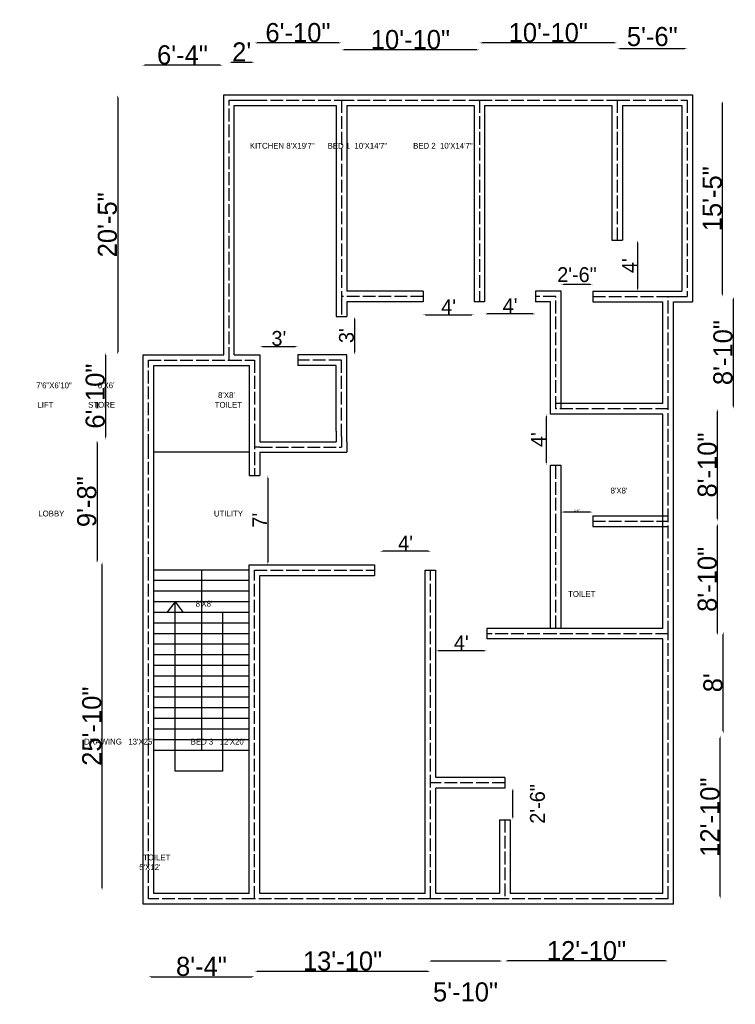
# Model space of a CAD drawing. Header units: inches. Extents: x -85 to 589, y -45 to 884.
import ezdxf

# ---------------------------------------------------------------- set-up
doc = ezdxf.new("R2010")
doc.units = ezdxf.units.IN
doc.header["$MEASUREMENT"] = 0
doc.linetypes.add('ACAD_ISO02W100', pattern=[15, 12, -3])
doc.dimstyles.new('ISO-25', dxfattribs={"dimtxt": 2.5, "dimasz": 2.5, "dimexe": 1.25, "dimexo": 0.625, "dimtad": 1, "dimdec": 1, "dimlunit": 3, "dimtxsty": 'Standard', "dimcen": 2.5, "dimse1": 1, "dimse2": 1, "dimadec": 0, "dimazin": 0, "dimtfac": 1, "dimtdec": 1, "dimtmove": 2, "dimatfit": 3, "dimfxl": 0, "dimarcsym": 0})

# ---------------------------------------------------------------- blocks, each defined once
blk = doc.blocks.new('*D2')
at = {"color": 0, "lineweight": -2}
blk.add_line((523.35, -3.77), (374.35, -3.77), dxfattribs=at)
at = {"color": 0}
for points in [[(374.35, -3.35), (374.35, -4.18), (371.85, -3.77)], [(523.35, -3.35), (523.35, -4.18), (525.85, -3.77)]]:
    blk.add_solid(points, dxfattribs=at)
at = {"layer": 'Defpoints', "color": 0}
for p in [(371.85, 54.8), (525.85, 54.8), (371.85, -3.77)]:
    blk.add_point(p, dxfattribs=at)
at = {"color": 0, "insert": (448.85, 5.86), "char_height": 18, "attachment_point": 5}
blk.add_mtext('12\'-10"', dxfattribs=at)
blk = doc.blocks.new('*D3')
at = {"color": 0, "lineweight": -2}
blk.add_line((367.3, -3.88), (302.3, -3.88), dxfattribs=at)
at = {"color": 0}
for points in [[(302.3, -3.46), (302.3, -4.3), (299.8, -3.88)], [(367.3, -3.46), (367.3, -4.3), (369.8, -3.88)]]:
    blk.add_solid(points, dxfattribs=at)
at = {"layer": 'Defpoints', "color": 0}
for p in [(299.8, 72.01), (369.8, 72.01), (299.8, -3.88)]:
    blk.add_point(p, dxfattribs=at)
at = {"color": 0, "insert": (334.8, -33.07), "char_height": 18, "attachment_point": 5}
blk.add_mtext('5\'-10"', dxfattribs=at)
blk = doc.blocks.new('*D4')
at = {"color": 0, "lineweight": -2}
blk.add_line((299.35, -13.57), (138.35, -13.57), dxfattribs=at)
at = {"color": 0}
for points in [[(138.35, -13.15), (138.35, -13.99), (135.85, -13.57)], [(299.35, -13.15), (299.35, -13.99), (301.85, -13.57)]]:
    blk.add_solid(points, dxfattribs=at)
at = {"layer": 'Defpoints', "color": 0}
for p in [(135.85, 54.8), (301.85, 54.8), (135.85, -13.57)]:
    blk.add_point(p, dxfattribs=at)
at = {"color": 0, "insert": (218.85, -3.94), "char_height": 18, "attachment_point": 5}
blk.add_mtext('13\'-10"', dxfattribs=at)
blk = doc.blocks.new('*D5')
at = {"color": 0, "lineweight": -2}
blk.add_line((38.35, -18.61), (133.35, -18.61), dxfattribs=at)
at = {"color": 0}
for points in [[(38.35, -18.19), (38.35, -19.02), (35.85, -18.61)], [(133.35, -18.19), (133.35, -19.02), (135.85, -18.61)]]:
    blk.add_solid(points, dxfattribs=at)
at = {"layer": 'Defpoints', "color": 0}
for p in [(35.85, 54.8), (135.85, 54.8), (135.85, -18.61)]:
    blk.add_point(p, dxfattribs=at)
at = {"color": 0, "insert": (85.85, -8.98), "char_height": 18, "attachment_point": 5}
blk.add_mtext('8\'-4"', dxfattribs=at)
blk = doc.blocks.new('*D6')
at = {"color": 0, "lineweight": -2}
blk.add_line((-7.79, 65.08), (-7.79, 370.08), dxfattribs=at)
at = {"color": 0}
for points in [[(-8.2, 370.08), (-7.37, 370.08), (-7.79, 372.58)], [(-8.2, 65.08), (-7.37, 65.08), (-7.79, 62.58)]]:
    blk.add_solid(points, dxfattribs=at)
at = {"layer": 'Defpoints', "color": 0}
for p in [(-7.79, 372.58), (105.92, 372.58), (105.92, 62.58)]:
    blk.add_point(p, dxfattribs=at)
at = {"color": 0, "insert": (-17.41, 217.58), "char_height": 18, "attachment_point": 5, "rotation": 90}
blk.add_mtext('25\'-10"', dxfattribs=at)
blk = doc.blocks.new('*D7')
at = {"color": 0, "lineweight": -2}
blk.add_line((-12.55, 484.74), (-12.55, 373.74), dxfattribs=at)
at = {"color": 0}
for points in [[(-12.97, 484.74), (-12.13, 484.74), (-12.55, 487.24)], [(-12.97, 373.74), (-12.13, 373.74), (-12.55, 371.24)]]:
    blk.add_solid(points, dxfattribs=at)
at = {"layer": 'Defpoints', "color": 0}
for p in [(85.77, 487.24), (-12.55, 371.24), (85.77, 371.24)]:
    blk.add_point(p, dxfattribs=at)
at = {"color": 0, "insert": (-22.17, 429.24), "char_height": 18, "attachment_point": 5, "rotation": 90}
blk.add_mtext('9\'-8"', dxfattribs=at)
blk = doc.blocks.new('*D8')
at = {"color": 0, "lineweight": -2}
blk.add_line((-4.57, 567.27), (-4.57, 490.27), dxfattribs=at)
at = {"color": 0}
for points in [[(-4.99, 567.27), (-4.16, 567.27), (-4.57, 569.77)], [(-4.99, 490.27), (-4.16, 490.27), (-4.57, 487.77)]]:
    blk.add_solid(points, dxfattribs=at)
at = {"layer": 'Defpoints', "color": 0}
for p in [(82.55, 569.77), (-4.57, 487.77), (82.55, 487.77)]:
    blk.add_point(p, dxfattribs=at)
at = {"color": 0, "insert": (-14.2, 528.77), "char_height": 18, "attachment_point": 5, "rotation": 90}
blk.add_mtext('6\'-10"', dxfattribs=at)
blk = doc.blocks.new('*D9')
at = {"color": 0, "lineweight": -2}
blk.add_line((574.89, 57.3), (574.89, 206.3), dxfattribs=at)
at = {"color": 0}
for points in [[(574.47, 206.3), (575.31, 206.3), (574.89, 208.8)], [(574.47, 57.3), (575.31, 57.3), (574.89, 54.8)]]:
    blk.add_solid(points, dxfattribs=at)
at = {"layer": 'Defpoints', "color": 0}
for p in [(525.85, 208.8), (574.89, 208.8), (525.85, 54.8)]:
    blk.add_point(p, dxfattribs=at)
at = {"color": 0, "insert": (565.26, 131.8), "char_height": 18, "attachment_point": 5, "rotation": 90}
blk.add_mtext('12\'-10"', dxfattribs=at)
blk = doc.blocks.new('*D10')
at = {"color": 0, "lineweight": -2}
blk.add_line((577.73, 213.05), (577.73, 304.05), dxfattribs=at)
at = {"color": 0}
for points in [[(577.31, 304.05), (578.15, 304.05), (577.73, 306.55)], [(577.31, 213.05), (578.15, 213.05), (577.73, 210.55)]]:
    blk.add_solid(points, dxfattribs=at)
at = {"layer": 'Defpoints', "color": 0}
for p in [(532.87, 306.55), (577.73, 306.55), (532.87, 210.55)]:
    blk.add_point(p, dxfattribs=at)
at = {"color": 0, "insert": (568.11, 258.55), "char_height": 18, "attachment_point": 5, "rotation": 90}
blk.add_mtext("8'", dxfattribs=at)
blk = doc.blocks.new('*D11')
at = {"color": 0, "lineweight": -2}
blk.add_line((572.4, 305.53), (572.4, 406.53), dxfattribs=at)
at = {"color": 0}
for points in [[(571.98, 406.53), (572.81, 406.53), (572.4, 409.03)], [(571.98, 305.53), (572.81, 305.53), (572.4, 303.03)]]:
    blk.add_solid(points, dxfattribs=at)
at = {"layer": 'Defpoints', "color": 0}
for p in [(537.56, 409.03), (572.4, 409.03), (537.56, 303.03)]:
    blk.add_point(p, dxfattribs=at)
at = {"color": 0, "insert": (562.77, 356.03), "char_height": 18, "attachment_point": 5, "rotation": 90}
blk.add_mtext('8\'-10"', dxfattribs=at)
blk = doc.blocks.new('*D12')
at = {"color": 0, "lineweight": -2}
blk.add_line((572.38, 413.3), (572.38, 514.3), dxfattribs=at)
at = {"color": 0}
for points in [[(571.97, 514.3), (572.8, 514.3), (572.38, 516.8)], [(571.97, 413.3), (572.8, 413.3), (572.38, 410.8)]]:
    blk.add_solid(points, dxfattribs=at)
at = {"layer": 'Defpoints', "color": 0}
for p in [(525.85, 516.8), (572.38, 516.8), (525.85, 410.8)]:
    blk.add_point(p, dxfattribs=at)
at = {"color": 0, "insert": (562.76, 463.8), "char_height": 18, "attachment_point": 5, "rotation": 90}
blk.add_mtext('8\'-10"', dxfattribs=at)
blk = doc.blocks.new('*D13')
at = {"color": 0, "lineweight": -2}
blk.add_line((587.18, 620.3), (587.18, 519.3), dxfattribs=at)
at = {"color": 0}
for points in [[(586.76, 620.3), (587.59, 620.3), (587.18, 622.8)], [(586.76, 519.3), (587.59, 519.3), (587.18, 516.8)]]:
    blk.add_solid(points, dxfattribs=at)
at = {"layer": 'Defpoints', "color": 0}
for p in [(525.85, 622.8), (525.85, 516.8), (587.18, 516.8)]:
    blk.add_point(p, dxfattribs=at)
at = {"color": 0, "insert": (577.55, 569.8), "char_height": 18, "attachment_point": 5, "rotation": 90}
blk.add_mtext('8\'-10"', dxfattribs=at)
blk = doc.blocks.new('*D14')
at = {"color": 0, "lineweight": -2}
blk.add_line((577.14, 624.85), (577.14, 804.85), dxfattribs=at)
at = {"color": 0}
for points in [[(576.73, 804.85), (577.56, 804.85), (577.14, 807.35)], [(576.73, 624.85), (577.56, 624.85), (577.14, 622.35)]]:
    blk.add_solid(points, dxfattribs=at)
at = {"layer": 'Defpoints', "color": 0}
for p in [(520.52, 807.35), (577.14, 807.35), (520.52, 622.35)]:
    blk.add_point(p, dxfattribs=at)
at = {"color": 0, "insert": (567.52, 714.85), "char_height": 18, "attachment_point": 5, "rotation": 90}
blk.add_mtext('15\'-5"', dxfattribs=at)
blk = doc.blocks.new('*D15')
at = {"color": 0, "lineweight": -2}
blk.add_line((480.35, 856.53), (541.35, 856.53), dxfattribs=at)
at = {"color": 0}
for points in [[(480.35, 856.94), (480.35, 856.11), (477.85, 856.53)], [(541.35, 856.94), (541.35, 856.11), (543.85, 856.53)]]:
    blk.add_solid(points, dxfattribs=at)
at = {"layer": 'Defpoints', "color": 0}
for p in [(543.85, 856.53), (477.85, 807.8), (543.85, 807.8)]:
    blk.add_point(p, dxfattribs=at)
at = {"color": 0, "insert": (510.85, 867.72), "char_height": 18, "attachment_point": 5}
blk.add_mtext('5\'-6"', dxfattribs=at)
blk = doc.blocks.new('*D16')
at = {"color": 0, "lineweight": -2}
blk.add_line((475.35, 861.79), (350.35, 861.79), dxfattribs=at)
at = {"color": 0}
for points in [[(350.35, 862.2), (350.35, 861.37), (347.85, 861.79)], [(475.35, 862.2), (475.35, 861.37), (477.85, 861.79)]]:
    blk.add_solid(points, dxfattribs=at)
at = {"layer": 'Defpoints', "color": 0}
for p in [(347.85, 861.79), (347.85, 807.8), (477.85, 807.8)]:
    blk.add_point(p, dxfattribs=at)
at = {"color": 0, "insert": (412.85, 871.41), "char_height": 18, "attachment_point": 5}
blk.add_mtext('10\'-10"', dxfattribs=at)
blk = doc.blocks.new('*D17')
at = {"color": 0, "lineweight": -2}
blk.add_line((345.35, 855.21), (220.35, 855.21), dxfattribs=at)
at = {"color": 0}
for points in [[(220.35, 855.63), (220.35, 854.8), (217.85, 855.21)], [(345.35, 855.63), (345.35, 854.8), (347.85, 855.21)]]:
    blk.add_solid(points, dxfattribs=at)
at = {"layer": 'Defpoints', "color": 0}
for p in [(217.85, 855.21), (217.85, 807.8), (347.85, 807.8)]:
    blk.add_point(p, dxfattribs=at)
at = {"color": 0, "insert": (282.85, 864.84), "char_height": 18, "attachment_point": 5}
blk.add_mtext('10\'-10"', dxfattribs=at)
blk = doc.blocks.new('*D18')
at = {"color": 0, "lineweight": -2}
blk.add_line((215.35, 861.79), (138.35, 861.79), dxfattribs=at)
at = {"color": 0}
for points in [[(138.35, 862.2), (138.35, 861.37), (135.85, 861.79)], [(215.35, 862.2), (215.35, 861.37), (217.85, 861.79)]]:
    blk.add_solid(points, dxfattribs=at)
at = {"layer": 'Defpoints', "color": 0}
for p in [(135.85, 861.79), (135.85, 807.8), (217.85, 807.8)]:
    blk.add_point(p, dxfattribs=at)
at = {"color": 0, "insert": (176.85, 871.41), "char_height": 18, "attachment_point": 5}
blk.add_mtext('6\'-10"', dxfattribs=at)
blk = doc.blocks.new('*D19')
at = {"color": 0, "lineweight": -2}
blk.add_line((114.35, 843.66), (133.35, 843.66), dxfattribs=at)
at = {"color": 0}
for points in [[(114.35, 844.07), (114.35, 843.24), (111.85, 843.66)], [(133.35, 844.07), (133.35, 843.24), (135.85, 843.66)]]:
    blk.add_solid(points, dxfattribs=at)
at = {"layer": 'Defpoints', "color": 0}
for p in [(135.85, 843.66), (111.85, 807.8), (135.85, 807.8)]:
    blk.add_point(p, dxfattribs=at)
at = {"color": 0, "insert": (123.85, 853.28), "char_height": 18, "attachment_point": 5}
blk.add_mtext("2'", dxfattribs=at)
blk = doc.blocks.new('*D20')
at = {"color": 0, "lineweight": -2}
blk.add_line((6.91, 810.29), (6.91, 570.29), dxfattribs=at)
at = {"color": 0}
for points in [[(6.49, 810.29), (7.32, 810.29), (6.91, 812.79)], [(6.49, 570.29), (7.32, 570.29), (6.91, 567.79)]]:
    blk.add_solid(points, dxfattribs=at)
at = {"layer": 'Defpoints', "color": 0}
for p in [(147.33, 812.79), (6.91, 567.79), (147.33, 567.79)]:
    blk.add_point(p, dxfattribs=at)
at = {"color": 0, "insert": (-2.72, 690.29), "char_height": 18, "attachment_point": 5, "rotation": 90}
blk.add_mtext('20\'-5"', dxfattribs=at)
blk = doc.blocks.new('*D1')
at = {"color": 0, "lineweight": -2}
blk.add_line((103.48, 840.78), (32.48, 840.78), dxfattribs=at)
at = {"color": 0}
for points in [[(32.48, 841.19), (32.48, 840.36), (29.98, 840.78)], [(103.48, 841.19), (103.48, 840.36), (105.98, 840.78)]]:
    blk.add_solid(points, dxfattribs=at)
at = {"layer": 'Defpoints', "color": 0}
for p in [(29.98, 840.78), (29.98, 578.6), (105.98, 578.6)]:
    blk.add_point(p, dxfattribs=at)
at = {"color": 0, "insert": (67.98, 850.4), "char_height": 18, "attachment_point": 5}
blk.add_mtext('6\'-4"', dxfattribs=at)
blk = doc.blocks.new('*D21')
at = {"color": 0, "lineweight": -2}
blk.add_line((143.35, 575.49), (174.35, 575.49), dxfattribs=at)
at = {"color": 0}
for points in [[(143.35, 575.91), (143.35, 575.08), (140.85, 575.49)], [(174.35, 575.91), (174.35, 575.08), (176.85, 575.49)]]:
    blk.add_solid(points, dxfattribs=at)
at = {"layer": 'Defpoints', "color": 0}
for p in [(140.85, 567.8), (176.85, 575.49), (176.85, 567.8)]:
    blk.add_point(p, dxfattribs=at)
at = {"color": 0, "insert": (158.85, 583.12), "char_height": 14, "attachment_point": 5}
blk.add_mtext("3'", dxfattribs=at)
blk = doc.blocks.new('*D22')
at = {"color": 0, "lineweight": -2}
blk.add_line((230.28, 601.3), (230.28, 570.3), dxfattribs=at)
at = {"color": 0}
for points in [[(229.86, 601.3), (230.69, 601.3), (230.28, 603.8)], [(229.86, 570.3), (230.69, 570.3), (230.28, 567.8)]]:
    blk.add_solid(points, dxfattribs=at)
at = {"layer": 'Defpoints', "color": 0}
for p in [(217.85, 603.8), (217.85, 567.8), (230.28, 567.8)]:
    blk.add_point(p, dxfattribs=at)
at = {"color": 0, "insert": (222.65, 585.8), "char_height": 14, "attachment_point": 5, "rotation": 90}
blk.add_mtext("3'", dxfattribs=at)
blk = doc.blocks.new('*D23')
at = {"color": 0, "lineweight": -2}
blk.add_line((297.35, 605.41), (340.35, 605.41), dxfattribs=at)
at = {"color": 0}
for points in [[(297.35, 605.83), (297.35, 604.99), (294.85, 605.41)], [(340.35, 605.83), (340.35, 604.99), (342.85, 605.41)]]:
    blk.add_solid(points, dxfattribs=at)
at = {"layer": 'Defpoints', "color": 0}
for p in [(294.85, 622.8), (342.85, 622.8), (342.85, 605.41)]:
    blk.add_point(p, dxfattribs=at)
at = {"color": 0, "insert": (318.85, 613.03), "char_height": 14, "attachment_point": 5}
blk.add_mtext("4'", dxfattribs=at)
blk = doc.blocks.new('*D24')
at = {"color": 0, "lineweight": -2}
blk.add_line((398.35, 606.24), (355.35, 606.24), dxfattribs=at)
at = {"color": 0}
for points in [[(355.35, 606.65), (355.35, 605.82), (352.85, 606.24)], [(398.35, 606.65), (398.35, 605.82), (400.85, 606.24)]]:
    blk.add_solid(points, dxfattribs=at)
at = {"layer": 'Defpoints', "color": 0}
for p in [(352.85, 617.8), (400.85, 617.8), (352.85, 606.24)]:
    blk.add_point(p, dxfattribs=at)
at = {"color": 0, "insert": (376.85, 613.86), "char_height": 14, "attachment_point": 5}
blk.add_mtext("4'", dxfattribs=at)
blk = doc.blocks.new('*D25')
at = {"color": 0, "lineweight": -2}
blk.add_line((411.14, 466.3), (411.14, 509.3), dxfattribs=at)
at = {"color": 0}
for points in [[(410.72, 509.3), (411.56, 509.3), (411.14, 511.8)], [(410.72, 466.3), (411.56, 466.3), (411.14, 463.8)]]:
    blk.add_solid(points, dxfattribs=at)
at = {"layer": 'Defpoints', "color": 0}
for p in [(411.14, 511.8), (419.85, 511.8), (419.85, 463.8)]:
    blk.add_point(p, dxfattribs=at)
at = {"color": 0, "insert": (403.51, 487.8), "char_height": 14, "attachment_point": 5, "rotation": 90}
blk.add_mtext("4'", dxfattribs=at)
blk = doc.blocks.new('*D26')
at = {"color": 0, "lineweight": -2}
blk.add_line((452.35, 419.46), (427.35, 419.46), dxfattribs=at)
at = {"color": 0}
for points in [[(427.35, 419.88), (427.35, 419.04), (424.85, 419.46)], [(452.35, 419.88), (452.35, 419.04), (454.85, 419.46)]]:
    blk.add_solid(points, dxfattribs=at)
at = {"layer": 'Defpoints', "color": 0}
for p in [(424.85, 419.46), (424.85, 410.8), (454.85, 410.8)]:
    blk.add_point(p, dxfattribs=at)
at = {"color": 0, "insert": (439.85, 421.08), "char_height": 2, "attachment_point": 5}
blk.add_mtext('2\'-6"', dxfattribs=at)
blk = doc.blocks.new('*D27')
at = {"color": 0, "lineweight": -2}
blk.add_line((352.35, 288.61), (309.35, 288.61), dxfattribs=at)
at = {"color": 0}
for points in [[(309.35, 289.03), (309.35, 288.2), (306.85, 288.61)], [(352.35, 289.03), (352.35, 288.2), (354.85, 288.61)]]:
    blk.add_solid(points, dxfattribs=at)
at = {"layer": 'Defpoints', "color": 0}
for p in [(306.85, 304.8), (354.85, 304.8), (306.85, 288.61)]:
    blk.add_point(p, dxfattribs=at)
at = {"color": 0, "insert": (330.85, 296.24), "char_height": 14, "attachment_point": 5}
blk.add_mtext("4'", dxfattribs=at)
blk = doc.blocks.new('*D28')
at = {"color": 0, "lineweight": -2}
blk.add_line((379.49, 131.79), (379.49, 156.79), dxfattribs=at)
at = {"color": 0}
for points in [[(379.08, 156.79), (379.91, 156.79), (379.49, 159.29)], [(379.08, 131.79), (379.91, 131.79), (379.49, 129.29)]]:
    blk.add_solid(points, dxfattribs=at)
at = {"layer": 'Defpoints', "color": 0}
for p in [(371.85, 159.29), (379.49, 159.29), (371.85, 129.29)]:
    blk.add_point(p, dxfattribs=at)
at = {"color": 0, "insert": (402.68, 144.29), "char_height": 14, "attachment_point": 5, "rotation": 90}
blk.add_mtext('2\'-6"', dxfattribs=at)
blk = doc.blocks.new('*D29')
at = {"color": 0, "lineweight": -2}
blk.add_line((148.45, 451.3), (148.45, 372.3), dxfattribs=at)
at = {"color": 0}
for points in [[(148.03, 451.3), (148.86, 451.3), (148.45, 453.8)], [(148.03, 372.3), (148.86, 372.3), (148.45, 369.8)]]:
    blk.add_solid(points, dxfattribs=at)
at = {"layer": 'Defpoints', "color": 0}
for p in [(135.85, 453.8), (135.85, 369.8), (148.45, 369.8)]:
    blk.add_point(p, dxfattribs=at)
at = {"color": 0, "insert": (140.82, 411.8), "char_height": 14, "attachment_point": 5, "rotation": 90}
blk.add_mtext("7'", dxfattribs=at)
blk = doc.blocks.new('*D30')
at = {"color": 0, "lineweight": -2}
blk.add_line((452.35, 634.03), (427.35, 634.03), dxfattribs=at)
at = {"color": 0}
for points in [[(427.35, 634.45), (427.35, 633.61), (424.85, 634.03)], [(452.35, 634.45), (452.35, 633.61), (454.85, 634.03)]]:
    blk.add_solid(points, dxfattribs=at)
at = {"layer": 'Defpoints', "color": 0}
for p in [(424.85, 634.03), (424.85, 622.8), (454.85, 622.8)]:
    blk.add_point(p, dxfattribs=at)
at = {"color": 0, "insert": (439.85, 643.22), "char_height": 14, "attachment_point": 5}
blk.add_mtext('2\'-6"', dxfattribs=at)
blk = doc.blocks.new('*D31')
at = {"color": 0, "lineweight": -2}
blk.add_line((497.04, 673.3), (497.04, 630.3), dxfattribs=at)
at = {"color": 0}
for points in [[(496.63, 673.3), (497.46, 673.3), (497.04, 675.8)], [(496.63, 630.3), (497.46, 630.3), (497.04, 627.8)]]:
    blk.add_solid(points, dxfattribs=at)
at = {"layer": 'Defpoints', "color": 0}
for p in [(477.85, 675.8), (477.85, 627.8), (497.04, 627.8)]:
    blk.add_point(p, dxfattribs=at)
at = {"color": 0, "insert": (489.42, 651.8), "char_height": 14, "attachment_point": 5, "rotation": 90}
blk.add_mtext("4'", dxfattribs=at)
blk = doc.blocks.new('*D32')
at = {"color": 0, "lineweight": -2}
blk.add_line((299.75, 382.53), (256.75, 382.53), dxfattribs=at)
at = {"color": 0}
for points in [[(256.75, 382.95), (256.75, 382.11), (254.25, 382.53)], [(299.75, 382.95), (299.75, 382.11), (302.25, 382.53)]]:
    blk.add_solid(points, dxfattribs=at)
at = {"layer": 'Defpoints', "color": 0}
for p in [(254.25, 398.72), (302.25, 398.72), (254.25, 382.53)]:
    blk.add_point(p, dxfattribs=at)
at = {"color": 0, "insert": (278.25, 390.16), "char_height": 14, "attachment_point": 5}
blk.add_mtext("4'", dxfattribs=at)

msp = doc.modelspace()

# ---------------------------------------------------------------- linework, layer by layer
for p, q in [((106.85, 567.8), (106.85, 812.8)), ((106.85, 812.8), (135.85, 812.8)), ((111.85, 807.8), (135.85, 807.8)), ((135.85, 812.8), (217.85, 812.8)), ((217.85, 812.8), (347.85, 812.8)), ((347.85, 812.8), (477.85, 812.8)), ((347.85, 812.8), (477.85, 812.8)), ((477.85, 812.8), (548.85, 812.8)), ((548.85, 812.8), (548.85, 617.8)), ((116.85, 567.8), (116.85, 802.8)), ((116.85, 802.8), (135.85, 802.8)), ((135.85, 802.8), (212.85, 802.8)), ((212.85, 802.8), (212.85, 617.8)), ((222.85, 802.8), (342.85, 802.8)), ((222.85, 802.8), (222.85, 627.8)), ((222.85, 802.8), (222.85, 627.8)), ((342.85, 802.8), (342.85, 617.8)), ((352.85, 802.8), (472.85, 802.8)), ((352.85, 802.8), (352.85, 617.8)), ((472.85, 802.8), (472.85, 675.8)), ((482.85, 802.8), (538.85, 802.8)), ((482.85, 802.8), (482.85, 675.8)), ((538.85, 802.8), (538.85, 627.8)), ((472.85, 675.8), (482.85, 675.8)), ((294.85, 627.8), (222.85, 627.8)), ((294.85, 627.8), (294.85, 617.8)), ((424.85, 627.8), (400.85, 627.8)), ((400.85, 627.8), (400.85, 617.8)), ((424.85, 516.8), (424.85, 627.8)), ((454.85, 627.8), (525.85, 627.8)), ((454.85, 627.8), (525.85, 627.8)), ((454.85, 627.8), (525.85, 627.8)), ((454.85, 627.8), (454.85, 617.8)), ((525.85, 627.8), (538.85, 627.8)), ((525.85, 622.8), (543.85, 622.8)), ((212.85, 617.8), (212.85, 603.8)), ((222.85, 617.8), (222.85, 603.8)), ((294.85, 617.8), (222.85, 617.8)), ((414.85, 617.8), (400.85, 617.8)), ((414.85, 511.8), (414.85, 617.8)), ((454.85, 617.8), (520.85, 617.8)), ((520.85, 521.8), (520.85, 617.8)), ((530.85, 516.8), (530.85, 617.8)), ((530.85, 617.8), (548.85, 617.8)), ((212.85, 603.8), (222.85, 603.8)), ((30.85, 480.8), (30.85, 567.8)), ((30.85, 567.8), (106.85, 567.8)), ((35.85, 567.8), (106.85, 567.8)), ((116.85, 567.8), (140.85, 567.8)), ((140.85, 567.8), (140.85, 495.8)), ((222.85, 567.8), (176.85, 567.8)), ((176.85, 567.8), (176.85, 557.8)), ((222.85, 485.8), (222.85, 567.8)), ((40.85, 480.8), (40.85, 557.8)), ((40.85, 557.8), (111.85, 557.8)), ((111.85, 557.8), (130.85, 557.8)), ((130.85, 557.8), (130.85, 490.8)), ((212.85, 557.8), (176.85, 557.8)), ((212.85, 495.8), (212.85, 557.8)), ((520.85, 521.8), (419.85, 521.8)), ((520.85, 511.8), (414.85, 511.8)), ((520.85, 410.8), (520.85, 511.8)), ((530.85, 410.8), (530.85, 516.8)), ((140.85, 495.8), (140.85, 485.8)), ((212.85, 495.8), (212.85, 485.8)), ((130.85, 490.8), (130.85, 453.8)), ((140.85, 485.8), (212.85, 485.8)), ((222.85, 485.8), (222.85, 475.8)), ((30.85, 364.8), (30.85, 480.8)), ((40.85, 364.8), (40.85, 480.8)), ((130.85, 475.89), (40.85, 475.89)), ((140.85, 475.8), (222.85, 475.8)), ((140.85, 475.8), (140.85, 453.8)), ((414.85, 405.8), (414.85, 463.8)), ((414.85, 463.8), (424.85, 463.8)), ((424.85, 405.8), (424.85, 463.8)), ((130.85, 453.8), (140.85, 453.8)), ((454.85, 415.8), (525.85, 415.8)), ((454.85, 415.8), (454.85, 405.8)), ((520.85, 309.8), (520.85, 410.8)), ((530.85, 304.8), (530.85, 410.8)), ((414.85, 309.8), (414.85, 405.8)), ((424.85, 309.8), (424.85, 405.8)), ((454.85, 405.8), (525.85, 405.8)), ((30.85, 49.8), (30.85, 364.8)), ((40.85, 59.8), (40.85, 364.8)), ((130.85, 364.8), (40.85, 364.8)), ((85.85, 364.8), (85.85, 194.8)), ((130.85, 59.8), (130.85, 369.8)), ((130.85, 369.8), (248.85, 369.8)), ((248.85, 369.8), (248.85, 359.8)), ((296.85, 59.8), (296.85, 364.8)), ((296.85, 364.8), (306.85, 364.8)), ((306.85, 169.29), (306.85, 364.8)), ((130.85, 354.8), (40.85, 354.8)), ((140.85, 59.8), (140.85, 359.8)), ((140.85, 359.8), (248.85, 359.8)), ((130.85, 344.8), (40.85, 344.8)), ((130.85, 334.8), (40.85, 334.8)), ((61.1, 334.8), (53.38, 324.8)), ((61.1, 175.28), (61.1, 334.8)), ((61.1, 334.8), (68.63, 324.8)), ((130.85, 324.8), (40.85, 324.8)), ((105.6, 324.8), (105.6, 194.8)), ((130.85, 314.8), (40.85, 314.8)), ((419.85, 309.8), (354.85, 309.8)), ((354.85, 309.8), (354.85, 299.8)), ((520.85, 309.8), (419.85, 309.8)), ((520.85, 309.8), (424.85, 309.8)), ((130.85, 304.8), (40.85, 304.8)), ((301.85, 304.8), (301.85, 304.8)), ((419.85, 299.8), (354.85, 299.8)), ((520.85, 299.8), (419.85, 299.8)), ((520.85, 208.8), (520.85, 299.8)), ((530.85, 208.8), (530.85, 304.8)), ((130.85, 294.8), (40.85, 294.8)), ((130.85, 284.8), (40.85, 284.8)), ((130.85, 274.8), (40.85, 274.8)), ((130.85, 264.8), (40.85, 264.8)), ((130.85, 254.8), (40.85, 254.8)), ((130.85, 244.8), (40.85, 244.8)), ((130.85, 234.8), (40.85, 234.8)), ((130.85, 224.8), (40.85, 224.8)), ((130.85, 214.8), (40.85, 214.8)), ((130.85, 204.8), (40.85, 204.8)), ((520.85, 59.8), (520.85, 208.8)), ((530.85, 49.8), (530.85, 208.8)), ((130.85, 194.8), (40.85, 194.8)), ((105.6, 194.8), (105.6, 175.28)), ((105.6, 175.28), (61.1, 175.28)), ((371.85, 169.29), (306.85, 169.29)), ((371.85, 169.29), (371.85, 159.29)), ((306.85, 59.8), (306.85, 159.29)), ((371.85, 159.29), (306.85, 159.29)), ((366.85, 129.29), (366.85, 59.8)), ((366.85, 129.29), (376.85, 129.29)), ((376.85, 129.29), (376.85, 59.8)), ((130.85, 59.8), (40.85, 59.8)), ((296.85, 59.8), (140.85, 59.8)), ((366.85, 59.8), (306.85, 59.8)), ((520.85, 59.8), (376.85, 59.8)), ((135.85, 49.8), (30.85, 49.8)), ((301.85, 49.8), (135.85, 49.8)), ((371.85, 49.8), (301.85, 49.8)), ((530.85, 49.8), (371.85, 49.8))]:
    msp.add_line(p, q)
at = {"linetype": 'ACAD_ISO02W100'}
for p, q in [((111.85, 562.8), (111.85, 807.8)), ((135.85, 807.8), (217.85, 807.8)), ((217.85, 807.8), (347.85, 807.8)), ((217.85, 807.8), (217.85, 617.8)), ((347.85, 807.8), (477.85, 807.8)), ((347.85, 807.8), (347.85, 617.8)), ((477.85, 807.8), (543.85, 807.8)), ((477.85, 807.8), (477.85, 675.8)), ((543.85, 807.8), (543.85, 622.8)), ((294.85, 622.8), (217.85, 622.8)), ((419.85, 622.8), (400.85, 622.8)), ((419.85, 516.8), (419.85, 622.8)), ((454.85, 622.8), (525.85, 622.8)), ((525.85, 516.8), (525.85, 622.8)), ((217.85, 617.8), (217.85, 603.8)), ((352.85, 617.8), (342.85, 617.8)), ((35.85, 480.8), (35.85, 562.8)), ((35.85, 562.8), (111.85, 562.8)), ((111.85, 562.8), (135.85, 562.8)), ((135.85, 562.8), (135.85, 490.8)), ((217.85, 562.8), (176.85, 562.8)), ((217.85, 490.8), (217.85, 562.8)), ((525.85, 516.8), (419.85, 516.8)), ((525.85, 410.8), (525.85, 516.8)), ((135.85, 490.8), (135.85, 453.8)), ((217.85, 490.8), (217.85, 480.8)), ((35.85, 364.8), (35.85, 480.8)), ((140.85, 480.8), (135.85, 480.8)), ((140.85, 480.8), (217.85, 480.8)), ((419.85, 405.8), (419.85, 463.8)), ((454.85, 410.8), (525.85, 410.8)), ((525.85, 304.8), (525.85, 410.8)), ((419.85, 309.8), (419.85, 405.8)), ((35.85, 54.8), (35.85, 364.8)), ((135.85, 54.8), (135.85, 364.8)), ((135.85, 364.8), (248.85, 364.8)), ((301.85, 54.8), (301.85, 364.8)), ((419.85, 304.8), (354.85, 304.8)), ((525.85, 304.8), (419.85, 304.8)), ((525.85, 208.8), (525.85, 304.8)), ((525.85, 54.8), (525.85, 208.8)), ((371.85, 164.29), (301.85, 164.29)), ((371.85, 129.29), (371.85, 54.8)), ((135.85, 54.8), (35.85, 54.8)), ((301.85, 54.8), (135.85, 54.8)), ((371.85, 54.8), (301.85, 54.8)), ((525.85, 54.8), (371.85, 54.8))]:
    msp.add_line(p, q, dxfattribs=at)

# ---------------------------------------------------------------- texts
at = {"insert": (-148.48, 896.73), "char_height": 2.5, "width": 937.2786, "attachment_point": 1}
msp.add_mtext('\\P\\P\\P\\P\\P\\P\\P\\P\\P\\P\\P\\P\\P\\P\\P\\P\\P\\P\\P\\P\\P\\P\\P\\P\\P\\P\\P\\P\\P\\P\\P^I^I^I^I^I^I^I^I^I^I^I^I^I^I^I^I^I^I^I^I^I^I^I^I^I^I^I^I{\\H2.2x;KITCHEN 8\'X19\'7"      BED 1  10\'X14\'7"            BED 2  10\'X14\'7"\\P}\\P\\P\\P\\P\\P\\P\\P\\P\\P\\P\\P\\P\\P\\P\\P\\P\\P\\P\\P\\P\\P\\P\\P\\P\\P\\P\\P\\P\\P\\P\\P\\P\\P\\P\\P\\P\\P\\P\\P\\P\\P\\P\\P\\P\\P\\P\\P\\P\\P\\P\\P\\P                                                                                  {\\H2.2x;7\'6"X6\'10"            6\'X6\'}\\P                                                                                                                                                                                                                                            ^I^I^I{\\H2.2x;8\'X8\'}          \\P                                                                                 {\\H2.2x; LIFT                STORE                                              TOILET\\P\\P}\\P\\P\\P\\P\\P\\P\\P\\P\\P\\P\\P\\P\\P\\P\\P^I^I^I^I^I^I^I^I^I^I^I^I^I^I^I^I^I^I^I^I^I^I^I^I^I^I^I^I^I^I^I^I^I^I^I^I^I^I^I^I^I^I^I^I^I^I^I^I^I^I^I^I^I^I^I^I^I^I^I^I^I^I{\\H2.2x;8\'X8\'}\\P\\P\\P                           \\P                                                                                    {\\H2.2x;LOBBY                                                                     UTILITY   }\\P\\P\\P\\P\\P\\P\\P\\P\\P\\P^J                                                   \\P\\P\\P\\P\\P\\P                     ^I^I^I^I^I^I^I^I^I^I^I^I^I^I^I^I^I^I^I^I^I^I^I^I^I^I^I^I^I^I^I^I^I^I^I^I^I^I^I^I^I^I^I^I^I^I^I^I^I^I^I^I^I^I^I^I{\\H2.2x;TOILET\\P                                                                                                                8\'X8\'                                                                                                                }\\P\\P\\P\\P\\P\\P\\P\\P\\P\\P\\P\\P\\P\\P\\P\\P\\P\\P\\P\\P\\P\\P\\P\\P\\P\\P\\P\\P\\P\\P                                                                                                                                 {\\H2.2x;DRAWING   13\'X25\'                 BED 3   12\'X20\'}\\P\\P\\P\\P\\P\\P\\P\\P\\P\\P\\P\\P\\P\\P\\P\\P\\P\\P\\P\\P\\P\\P\\P\\P\\P                                                                                                                                                                                           {\\H2.2x;TOILET\\P                                                                                      5\'X12\'}', dxfattribs=at)

# ---------------------------------------------------------------- dimensions: what is measured, and where the dimension line sits
for base, p1, p2, override, picture, middle in [((135.85, 861.79), (217.85, 807.8), (135.85, 807.8), {"dimtxt": 18}, '*D18', (176.85, 871.41)), ((347.85, 861.79), (477.85, 807.8), (347.85, 807.8), {"dimtxt": 18}, '*D16', (412.85, 871.41)), ((217.85, 855.21), (347.85, 807.8), (217.85, 807.8), {"dimtxt": 18}, '*D17', (282.85, 864.84)), ((543.85, 856.53), (477.85, 807.8), (543.85, 807.8), {"dimtxt": 18}, '*D15', (510.85, 867.72)), ((135.85, 843.66), (111.85, 807.8), (135.85, 807.8), {"dimtxt": 18}, '*D19', (123.85, 853.28)), ((29.98, 840.78), (105.98, 578.6), (29.98, 578.6), {"dimtxt": 18}, '*D1', (67.98, 850.4)), ((424.85, 634.03), (454.85, 622.8), (424.85, 622.8), {"dimtxt": 14}, '*D30', (439.85, 643.22)), ((342.85, 605.41), (294.85, 622.8), (342.85, 622.8), {"dimtxt": 14}, '*D23', (318.85, 613.03)), ((352.85, 606.24), (400.85, 617.8), (352.85, 617.8), {"dimtxt": 14}, '*D24', (376.85, 613.86)), ((176.85, 575.49), (140.85, 567.8), (176.85, 567.8), {"dimtxt": 14}, '*D21', (158.85, 583.12)), ((424.85, 419.46), (454.85, 410.8), (424.85, 410.8), {"dimtxt": 2}, '*D26', (439.85, 421.08)), ((306.85, 288.61), (354.85, 304.8), (306.85, 304.8), {"dimtxt": 14}, '*D27', (330.85, 296.24)), ((299.8, -3.88), (369.8, 72.01), (299.8, 72.01), {"dimtxt": 18}, '*D3', (334.8, -33.07)), ((135.85, -18.61), (35.85, 54.8), (135.85, 54.8), {"dimtxt": 18}, '*D5', (85.85, -8.98)), ((135.85, -13.57), (301.85, 54.8), (135.85, 54.8), {"dimtxt": 18}, '*D4', (218.85, -3.94)), ((371.85, -3.77), (525.85, 54.8), (371.85, 54.8), {"dimtxt": 18}, '*D2', (448.85, 5.86))]:
    dim = msp.add_linear_dim(base=base, p1=p1, p2=p2, dimstyle='ISO-25', override=override)
    dim.commit()
    dim.dimension.update_dxf_attribs({"geometry": picture, "text_midpoint": middle})
for base, p1, p2, override, picture, middle in [((6.91, 567.79), (147.33, 812.79), (147.33, 567.79), {"dimtxt": 18}, '*D20', (-2.72, 690.29)), ((577.14, 807.35), (520.52, 622.35), (520.52, 807.35), {"dimtxt": 18}, '*D14', (567.52, 714.85)), ((497.04, 627.8), (477.85, 675.8), (477.85, 627.8), {"dimtxt": 14}, '*D31', (489.42, 651.8)), ((587.18, 516.8), (525.85, 622.8), (525.85, 516.8), {"dimtxt": 18}, '*D13', (577.55, 569.8)), ((230.28, 567.8), (217.85, 603.8), (217.85, 567.8), {"dimtxt": 14}, '*D22', (222.65, 585.8)), ((-4.57, 487.77), (82.55, 569.77), (82.55, 487.77), {"dimtxt": 18}, '*D8', (-14.2, 528.77)), ((411.14, 511.8), (419.85, 463.8), (419.85, 511.8), {"dimtxt": 14}, '*D25', (403.51, 487.8)), ((572.38, 516.8), (525.85, 410.8), (525.85, 516.8), {"dimtxt": 18}, '*D12', (562.76, 463.8)), ((-12.55, 371.24), (85.77, 487.24), (85.77, 371.24), {"dimtxt": 18}, '*D7', (-22.17, 429.24)), ((148.45, 369.8), (135.85, 453.8), (135.85, 369.8), {"dimtxt": 14}, '*D29', (140.82, 411.8)), ((572.4, 409.03), (537.56, 303.03), (537.56, 409.03), {"dimtxt": 18}, '*D11', (562.77, 356.03)), ((-7.79, 372.58), (105.92, 62.58), (105.92, 372.58), {"dimtxt": 18}, '*D6', (-17.41, 217.58)), ((577.73, 306.55), (532.87, 210.55), (532.87, 306.55), {"dimtxt": 18}, '*D10', (568.11, 258.55)), ((574.89, 208.8), (525.85, 54.8), (525.85, 208.8), {"dimtxt": 18}, '*D9', (565.26, 131.8)), ((379.49, 159.29), (371.85, 129.29), (371.85, 159.29), {"dimtxt": 14}, '*D28', (402.68, 144.29))]:
    dim = msp.add_linear_dim(base=base, p1=p1, p2=p2, angle=90, dimstyle='ISO-25', override=override)
    dim.commit()
    dim.dimension.update_dxf_attribs({"geometry": picture, "text_midpoint": middle})
dim = msp.add_linear_dim(base=(254.25, 382.53), p1=(302.25, 398.72), p2=(254.25, 398.72), dimstyle='ISO-25', override={"dimtxt": 14})
dim.commit()
dim.dimension.update_dxf_attribs({"geometry": '*D32', "text_midpoint": (278.25, 390.16), "dimtype": 160})

doc.saveas('drawing.dxf')
